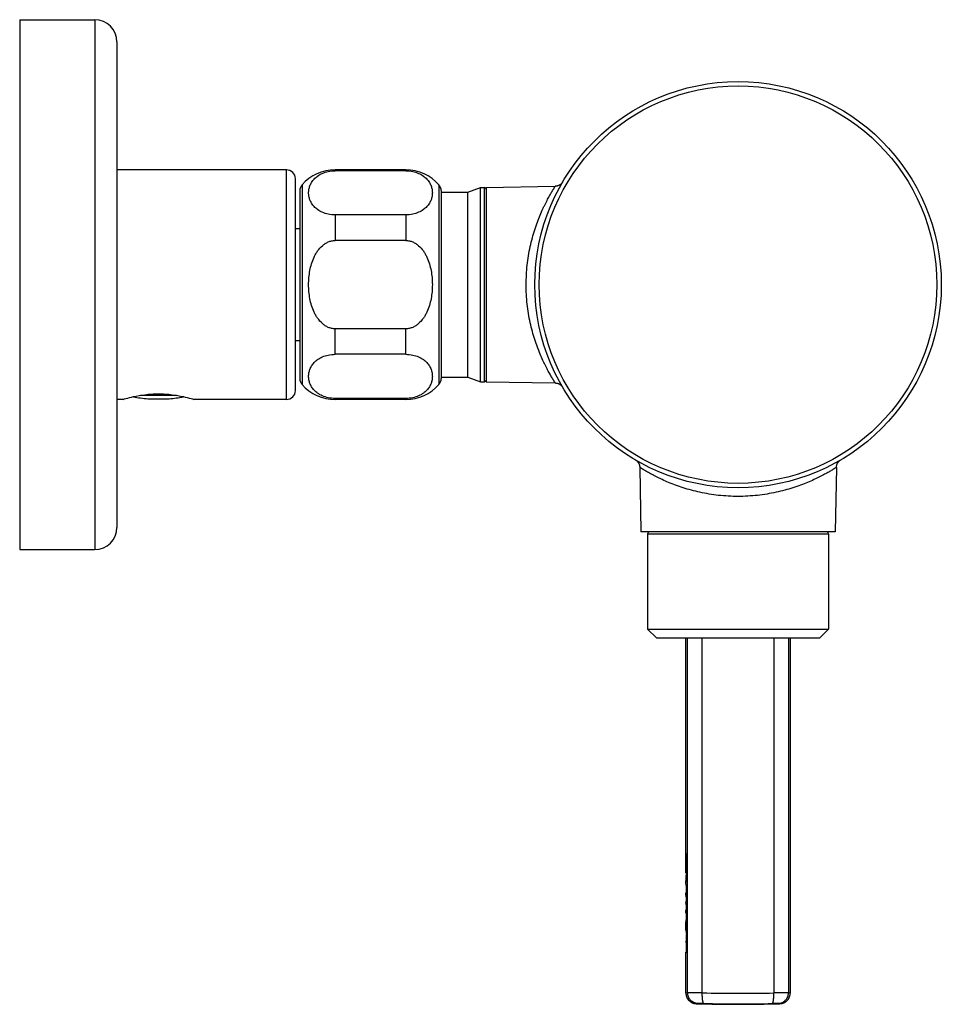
# Model space of a CAD drawing. Header units: millimetres. Extents: x -133 to 386, y -121 to 309.
# Tile 6 of 6: x 282 to 386, y 198 to 309. Entities that reach past the tile are written whole.
import ezdxf

# ---------------------------------------------------------------- set-up
doc = ezdxf.new("R2010")
doc.units = ezdxf.units.MM
doc.header["$LTSCALE"] = 23.1
doc.layers.get('0').update_dxf_attribs({"linetype": 'CONTINUOUS'})

msp = doc.modelspace()

# ---------------------------------------------------------------- linework, layer by layer
at = {"color": 7, "linetype": 'CONTINUOUS'}
for p, q in [((281.8, 309.31), (281.8, 249.31)), ((281.8, 309.31), (290.3, 309.31)), ((292.8, 306.81), (292.8, 251.81)), ((312, 292.31), (292.8, 292.31)), ((325.5, 292.31), (317.5, 292.31)), ((325.5, 292.21), (317.5, 292.21)), ((313, 267.31), (313, 291.31)), ((313.5, 289.96), (313.5, 268.67)), ((329.5, 289.96), (329.5, 268.67)), ((332.5, 289.79), (333.94, 290.31)), ((333.94, 268.31), (333.94, 290.31)), ((333.94, 290.31), (334.4, 290.31)), ((334.6, 290.31), (342.41, 290.45)), ((334.6, 290.31), (334.6, 268.31)), ((329.5, 289.79), (332.5, 289.79)), ((332.5, 268.84), (332.5, 289.79)), ((325.5, 287.21), (317.5, 287.21)), ((313, 285.65), (313.5, 285.65)), ((325.5, 284.31), (317.5, 284.31)), ((325.5, 274.31), (317.5, 274.31)), ((313, 272.98), (313.5, 272.98)), ((325.5, 271.42), (317.5, 271.42)), ((329.5, 268.84), (332.5, 268.84)), ((332.5, 268.84), (333.94, 268.31)), ((333.94, 268.31), (334.4, 268.31)), ((334.6, 268.31), (342.41, 268.18)), ((343.17, 267.81), (343.19, 267.78)), ((293.5, 266.31), (292.8, 266.31)), ((312, 266.31), (301.5, 266.31)), ((325.5, 266.42), (317.5, 266.42)), ((325.5, 266.31), (317.5, 266.31)), ((351.74, 259.31), (351.74, 259.31)), ((374.46, 259.31), (374.46, 259.31)), ((351.97, 258.62), (352.1, 251.31)), ((374.23, 258.62), (374.1, 251.31)), ((374.1, 251.31), (352.1, 251.31)), ((352.85, 251.11), (352.85, 240.31)), ((373.35, 251.11), (373.35, 240.31)), ((281.8, 249.31), (290.3, 249.31)), ((352.85, 240.31), (373.35, 240.31)), ((352.85, 240.31), (353.85, 239.31)), ((373.35, 240.31), (372.35, 239.31)), ((353.85, 239.31), (372.35, 239.31)), ((357.2, 212.69), (357.2, 239.31)), ((369, 239.31), (369, 199.09)), ((357.2, 214.06), (357.27, 214.06)), ((357.26, 212.69), (357.2, 212.69)), ((357.2, 212.69), (357.2, 212.69)), ((357.2, 211.63), (357.2, 211.65)), ((357.2, 211.45), (357.2, 211.63)), ((357.2, 211.63), (357.2, 211.63)), ((357.26, 210.72), (357.26, 211.05)), ((357.27, 209.88), (357.27, 211.05)), ((357.2, 210.17), (357.2, 210.39)), ((357.2, 210.32), (357.27, 210.32)), ((357.2, 210.27), (357.2, 210.32)), ((357.2, 210.27), (357.27, 210.27)), ((357.26, 210.72), (357.27, 210.72)), ((357.2, 209.27), (357.2, 209.33)), ((357.27, 207.64), (357.27, 208.81)), ((357.2, 208.21), (357.2, 208.44)), ((357.2, 208.34), (357.27, 208.34)), ((357.2, 208.3), (357.2, 208.34)), ((357.2, 208.3), (357.27, 208.3)), ((357.26, 207.83), (357.27, 207.83)), ((357.26, 207.63), (357.26, 207.83)), ((357.2, 206.22), (357.2, 207.17)), ((357.27, 205.83), (357.27, 207.21)), ((357.2, 206.22), (357.2, 206.12)), ((357.2, 206.12), (357.27, 206.12)), ((357.26, 205.88), (357.26, 206.12)), ((357.26, 205.88), (357.27, 205.88)), ((357.2, 204.84), (357.2, 204.88)), ((357.2, 204.84), (357.27, 204.84)), ((357.26, 203.71), (357.26, 204.84)), ((357.27, 203.71), (357.27, 204.84)), ((357.2, 203.71), (357.27, 203.71)), ((357.2, 199.09), (357.2, 203.71))]:
    msp.add_line(p, q, dxfattribs=at)
at = {"color": 9, "linetype": 'CONTINUOUS'}
for p, q in [((290.3, 309.31), (290.3, 249.31)), ((312, 266.31), (312, 292.31)), ((317.5, 292.31), (317.5, 292.21)), ((325.5, 292.31), (325.5, 292.21)), ((313.75, 290.62), (313.75, 268.01)), ((329.25, 290.62), (329.25, 268.01)), ((334.4, 268.31), (334.4, 290.31)), ((317.5, 287.21), (317.5, 284.31)), ((325.5, 287.21), (325.5, 284.31)), ((317.5, 271.42), (317.5, 274.31)), ((325.5, 271.42), (325.5, 274.31)), ((295.47, 266.78), (299.53, 266.78)), ((317.5, 266.31), (317.5, 266.42)), ((325.5, 266.31), (325.5, 266.42)), ((352.85, 251.11), (373.35, 251.11)), ((357.39, 199.11), (357.39, 239.31)), ((359.05, 199.1), (359.05, 239.31)), ((367.15, 239.31), (367.15, 199.1)), ((368.81, 239.31), (368.81, 199.11)), ((357.39, 199.11), (357.2, 199.09)), ((369, 199.09), (368.81, 199.11)), ((358.55, 197.91), (358.37, 197.89)), ((367.83, 197.89), (367.65, 197.91))]:
    msp.add_line(p, q, dxfattribs=at)
at = {"color": 7, "linetype": 'CONTINUOUS'}
for points in [[(343.22, 290.89), (343.21, 290.87), (343.19, 290.85), (343.17, 290.82), (343.15, 290.8), (343.13, 290.77), (343.11, 290.75), (343.08, 290.72), (343.06, 290.7), (343.03, 290.68), (343, 290.66), (342.97, 290.63), (342.94, 290.61), (342.91, 290.59), (342.87, 290.57), (342.84, 290.55), (342.8, 290.54), (342.76, 290.52), (342.72, 290.51), (342.68, 290.49), (342.64, 290.48), (342.6, 290.47), (342.56, 290.46), (342.52, 290.46), (342.48, 290.45), (342.44, 290.45), (342.41, 290.45)], [(343.26, 290.94), (343.24, 290.92), (343.22, 290.89)], [(342.41, 268.18), (342.44, 268.18), (342.47, 268.17), (342.51, 268.17), (342.55, 268.16), (342.59, 268.16), (342.63, 268.15), (342.67, 268.14), (342.71, 268.13), (342.75, 268.11), (342.79, 268.1), (342.82, 268.08), (342.86, 268.06), (342.89, 268.04), (342.93, 268.02), (342.96, 268), (342.99, 267.98), (343.02, 267.96), (343.05, 267.93), (343.08, 267.91), (343.1, 267.89), (343.13, 267.86), (343.15, 267.83), (343.17, 267.81)], [(343.19, 267.78), (343.21, 267.76), (343.23, 267.73), (343.24, 267.71), (343.26, 267.68)], [(351.48, 259.47), (351.5, 259.45), (351.53, 259.43), (351.55, 259.42), (351.58, 259.4), (351.6, 259.38)], [(351.6, 259.38), (351.63, 259.36), (351.65, 259.34), (351.68, 259.31), (351.7, 259.29), (351.72, 259.26), (351.75, 259.24), (351.77, 259.21), (351.79, 259.18), (351.81, 259.15), (351.83, 259.12), (351.85, 259.08), (351.87, 259.05), (351.89, 259.01), (351.9, 258.97), (351.92, 258.93), (351.93, 258.89), (351.94, 258.85), (351.95, 258.81), (351.96, 258.77), (351.97, 258.73), (351.97, 258.68), (351.97, 258.64), (351.97, 258.62)], [(374.23, 258.62), (374.23, 258.64), (374.23, 258.68), (374.23, 258.73), (374.24, 258.77), (374.25, 258.81), (374.26, 258.85), (374.27, 258.89), (374.28, 258.93), (374.3, 258.97), (374.31, 259.01), (374.33, 259.05), (374.35, 259.08), (374.37, 259.12), (374.39, 259.15), (374.41, 259.18), (374.43, 259.21), (374.45, 259.24), (374.48, 259.26), (374.5, 259.29), (374.52, 259.31), (374.55, 259.34)], [(374.55, 259.34), (374.57, 259.36), (374.6, 259.38), (374.62, 259.4), (374.65, 259.42), (374.67, 259.43), (374.7, 259.45), (374.72, 259.47)], [(357.2, 199.09), (357.2, 199.06), (357.2, 199.01), (357.2, 198.96), (357.21, 198.92), (357.22, 198.87), (357.23, 198.83), (357.24, 198.78), (357.25, 198.74), (357.27, 198.69), (357.28, 198.65), (357.3, 198.61), (357.32, 198.56), (357.34, 198.52), (357.36, 198.48), (357.39, 198.44), (357.41, 198.4), (357.44, 198.36), (357.47, 198.33), (357.5, 198.29), (357.53, 198.26), (357.56, 198.23), (357.6, 198.19), (357.63, 198.16), (357.67, 198.13), (357.71, 198.11), (357.75, 198.08), (357.78, 198.06), (357.82, 198.03), (357.87, 198.01), (357.91, 197.99), (357.95, 197.97), (357.99, 197.96), (358.03, 197.94), (358.07, 197.93), (358.11, 197.92), (358.16, 197.91), (358.2, 197.9), (358.24, 197.9), (358.27, 197.89), (358.31, 197.89), (358.35, 197.89), (358.37, 197.89)], [(367.83, 197.89), (367.85, 197.89), (367.89, 197.89), (367.93, 197.89), (367.96, 197.9), (368, 197.9), (368.04, 197.91), (368.08, 197.92), (368.13, 197.93), (368.17, 197.94), (368.21, 197.96), (368.25, 197.97), (368.29, 197.99), (368.33, 198.01), (368.38, 198.03), (368.42, 198.06), (368.45, 198.08), (368.49, 198.11), (368.53, 198.13), (368.57, 198.16), (368.6, 198.19), (368.64, 198.23), (368.67, 198.26), (368.7, 198.29), (368.73, 198.33), (368.76, 198.36), (368.79, 198.4), (368.81, 198.44), (368.84, 198.48), (368.86, 198.52), (368.88, 198.56), (368.9, 198.61), (368.92, 198.65), (368.93, 198.69), (368.95, 198.74), (368.96, 198.78), (368.97, 198.83), (368.98, 198.87), (368.99, 198.92), (369, 198.96), (369, 199.01), (369, 199.06), (369, 199.09)]]:
    msp.add_lwpolyline(points, dxfattribs=at)
msp.add_circle((363.1, 279.31), 23, dxfattribs=at)
at = {"color": 9, "linetype": 'CONTINUOUS'}
msp.add_circle((363.1, 279.31), 22.5, dxfattribs=at)
at = {"color": 7, "linetype": 'CONTINUOUS'}
for centre, radius, start, end in [((290.3, 306.81), 2.5, 0, 90), ((312, 291.31), 1, 0, 90), ((317.5, 287.31), 5, 90, 138.5904), ((325.5, 287.31), 5, 41.4096, 90), ((314.5, 289.96), 1, 138.5904, 180), ((328.5, 289.96), 1, 0, 41.4096), ((334.4, 290.11), 0.2, 0, 90), ((314.5, 268.67), 1, 180, 221.4096), ((317.5, 271.31), 5, 221.4096, 270), ((325.5, 271.31), 5, 270, 318.5904), ((328.5, 268.67), 1, 318.5904, 360), ((334.4, 268.51), 0.2, 270, 360), ((297.5, 280.31), 13.98, 258.3102, 265.0719), ((297.5, 280.31), 13.98, 274.9281, 281.6898), ((312, 267.31), 1, 270, 360), ((296.87, 276.83), 10.46, 266.8437, 273.4253), ((298.12, 276.83), 10.46, 266.5748, 273.1562), ((290.3, 251.81), 2.5, 270, 360), ((353.05, 251.11), 0.2, 90, 180), ((373.15, 251.11), 0.2, 0, 90), ((335.47, 213.44), 21.8, 359.99, 3.8775), ((363.85, 397.81), 200, 268.4278, 269.7844), ((362.35, 397.81), 200, 270.2156, 271.5722)]:
    msp.add_arc(centre, radius, start, end, dxfattribs=at)
at = {"color": 9, "linetype": 'CONTINUOUS'}
for centre, radius, start, end in [((363.11, 421.87), 222.8, 268.9563, 269.9969), ((363.06, 425.05), 225.99, 270.0105, 271.0363), ((363.11, 401.53), 203.66, 268.9051, 269.9968), ((363.06, 404.35), 206.49, 270.0107, 271.0874)]:
    msp.add_arc(centre, radius, start, end, dxfattribs=at)
at = {"color": 7, "linetype": 'CONTINUOUS'}
for centre, major_axis, ratio, start_param, end_param in [((380.2, 213.34), (0, 33.05), 0.695892, 1.523175, 1.549121), ((380.2, 211.45), (23, 0), 0.228296, -3.141593, -3.064778), ((380.2, 210.39), (23, 0), 0.188548, 9.349271, 9.44217), ((380.2, 210.17), (23, 0), 0.25858, 3.1242, 3.205763), ((380.2, 209.32), (23, 0), 0.312825, 3.064778, 3.14094), ((380.2, 208.44), (23, 0), 0.247845, 9.353765, 9.44217), ((380.2, 209.28), (23, 0), 0.264305, 3.142245, 3.218407), ((380.2, 208.21), (23, 0), 0.221988, 3.1242, 3.217099), ((380.2, 207.17), (23, 0), 0.266266, 3.064778, 3.141593), ((380.2, 206.01), (23, 0), 0.678222, 3.064778, 3.13486), ((380.2, 204.72), (23, 0), 0.667573, 9.349271, 9.41443), ((380.2, 204.7), (23, 0), 0.638937, 3.064778, 3.12994)]:
    msp.add_ellipse(centre, major_axis=major_axis, ratio=ratio, start_param=start_param, end_param=end_param, dxfattribs=at)
for points, knots in [([(317.5, 287.21), (317.24, 287.21), (316.74, 287.26), (316.07, 287.47), (315.53, 287.77), (315.12, 288.12), (314.83, 288.5), (314.64, 288.9), (314.52, 289.3), (314.49, 289.71), (314.52, 290.11), (314.64, 290.51), (314.83, 290.91), (315.12, 291.29), (315.53, 291.64), (316.07, 291.95), (316.74, 292.16), (317.24, 292.21), (317.5, 292.21)], [0, 0, 0, 0, 0.090223, 0.171506, 0.241565, 0.302316, 0.356477, 0.406366, 0.453755, 0.5, 0.546245, 0.593634, 0.643523, 0.697684, 0.758435, 0.828494, 0.909777, 1, 1, 1, 1]), ([(325.5, 292.21), (325.76, 292.21), (326.26, 292.16), (326.93, 291.95), (327.47, 291.64), (327.88, 291.29), (328.17, 290.91), (328.36, 290.51), (328.48, 290.11), (328.51, 289.71), (328.48, 289.3), (328.36, 288.9), (328.17, 288.5), (327.88, 288.12), (327.47, 287.77), (326.93, 287.47), (326.26, 287.26), (325.76, 287.21), (325.5, 287.21)], [0, 0, 0, 0, 0.090223, 0.171506, 0.241565, 0.302316, 0.356477, 0.406366, 0.453755, 0.5, 0.546245, 0.593634, 0.643523, 0.697684, 0.758435, 0.828494, 0.909777, 1, 1, 1, 1]), ([(314.5, 279.31), (314.5, 279.58), (314.52, 280.11), (314.63, 280.91), (314.82, 281.69), (315.06, 282.31), (315.3, 282.79), (315.58, 283.24), (315.94, 283.65), (316.36, 283.97), (316.72, 284.16), (317.1, 284.29), (317.37, 284.31), (317.5, 284.31)], [0, 0, 0, 0, 0.125067, 0.250129, 0.375175, 0.500192, 0.562732, 0.625267, 0.750094, 0.812597, 0.875082, 0.937547, 1, 1, 1, 1]), ([(325.5, 284.31), (325.63, 284.31), (325.9, 284.29), (326.28, 284.16), (326.64, 283.97), (327.06, 283.65), (327.42, 283.24), (327.7, 282.79), (327.94, 282.31), (328.18, 281.69), (328.37, 280.91), (328.48, 280.11), (328.5, 279.58), (328.5, 279.31)], [0, 0, 0, 0, 0.062453, 0.124918, 0.187403, 0.249906, 0.374733, 0.437268, 0.499808, 0.624825, 0.749871, 0.874933, 1, 1, 1, 1]), ([(317.5, 274.31), (317.37, 274.31), (317.1, 274.34), (316.72, 274.46), (316.36, 274.65), (315.94, 274.98), (315.58, 275.39), (315.3, 275.84), (315.06, 276.31), (314.82, 276.94), (314.63, 277.72), (314.52, 278.51), (314.5, 279.05), (314.5, 279.31)], [0, 0, 0, 0, 0.062453, 0.124918, 0.187403, 0.249906, 0.374733, 0.437268, 0.499808, 0.624825, 0.749871, 0.874933, 1, 1, 1, 1]), ([(328.5, 279.31), (328.5, 279.05), (328.48, 278.51), (328.37, 277.72), (328.18, 276.94), (327.94, 276.31), (327.7, 275.84), (327.42, 275.39), (327.06, 274.98), (326.64, 274.65), (326.28, 274.46), (325.9, 274.34), (325.63, 274.31), (325.5, 274.31)], [0, 0, 0, 0, 0.125067, 0.250129, 0.375175, 0.500192, 0.562732, 0.625267, 0.750094, 0.812597, 0.875082, 0.937547, 1, 1, 1, 1]), ([(317.5, 266.42), (317.24, 266.42), (316.74, 266.47), (316.07, 266.68), (315.53, 266.98), (315.12, 267.34), (314.83, 267.72), (314.64, 268.11), (314.52, 268.52), (314.49, 268.92), (314.52, 269.33), (314.64, 269.73), (314.83, 270.12), (315.12, 270.51), (315.53, 270.86), (316.07, 271.16), (316.74, 271.37), (317.24, 271.42), (317.5, 271.42)], [0, 0, 0, 0, 0.090223, 0.171506, 0.241565, 0.302316, 0.356477, 0.406366, 0.453755, 0.5, 0.546245, 0.593634, 0.643523, 0.697684, 0.758435, 0.828494, 0.909777, 1, 1, 1, 1]), ([(325.5, 271.42), (325.76, 271.42), (326.26, 271.37), (326.93, 271.16), (327.47, 270.86), (327.88, 270.51), (328.17, 270.12), (328.36, 269.73), (328.48, 269.33), (328.51, 268.92), (328.48, 268.52), (328.36, 268.11), (328.17, 267.72), (327.88, 267.34), (327.47, 266.98), (326.93, 266.68), (326.26, 266.47), (325.76, 266.42), (325.5, 266.42)], [0, 0, 0, 0, 0.090223, 0.171506, 0.241565, 0.302316, 0.356477, 0.406366, 0.453755, 0.5, 0.546245, 0.593634, 0.643523, 0.697684, 0.758435, 0.828494, 0.909777, 1, 1, 1, 1]), ([(293.5, 266.31), (293.6, 266.35), (293.99, 266.46), (294.8, 266.67), (295.78, 266.84), (296.72, 266.93), (297.24, 266.94), (297.5, 266.94)], [0, 0, 0, 0, 0.078776, 0.29842, 0.621065, 0.806829, 1, 1, 1, 1]), ([(297.5, 266.94), (297.76, 266.94), (298.28, 266.93), (299.22, 266.84), (300.19, 266.67), (301.01, 266.46), (301.4, 266.35), (301.5, 266.31)], [0, 0, 0, 0, 0.193171, 0.378935, 0.70158, 0.921224, 1, 1, 1, 1]), ([(357.2, 212.69), (357.2, 212.69), (357.2, 212.69), (357.2, 212.69), (357.2, 212.69), (357.2, 212.69), (357.2, 212.69), (357.2, 212.7), (357.2, 212.7), (357.2, 212.7), (357.2, 212.71), (357.2, 212.72), (357.2, 212.73), (357.2, 212.75), (357.2, 212.77), (357.2, 212.8), (357.2, 212.84), (357.21, 212.87), (357.21, 212.91), (357.21, 212.96), (357.21, 213.02), (357.21, 213.11), (357.21, 213.22), (357.21, 213.33), (357.21, 213.45), (357.21, 213.57), (357.21, 213.71), (357.21, 213.88), (357.21, 214), (357.2, 214.06)], [0, 0, 0, 0, 0.000114, 0.000439, 0.000979, 0.001734, 0.002703, 0.003886, 0.006893, 0.01075, 0.01545, 0.020988, 0.027353, 0.042525, 0.060871, 0.082276, 0.106606, 0.133708, 0.163411, 0.19553, 0.229864, 0.304305, 0.384872, 0.469552, 0.556226, 0.642725, 0.726885, 0.879877, 1, 1, 1, 1]), ([(357.27, 213.44), (357.27, 213.32), (357.27, 213.09), (357.27, 212.8), (357.26, 212.59), (357.25, 212.44), (357.24, 212.29), (357.24, 212.16), (357.23, 212.05), (357.22, 211.95), (357.22, 211.89), (357.22, 211.85), (357.21, 211.81), (357.21, 211.77), (357.21, 211.74), (357.21, 211.71), (357.2, 211.69), (357.2, 211.67), (357.2, 211.66), (357.2, 211.65), (357.2, 211.64), (357.2, 211.64), (357.2, 211.64), (357.2, 211.63), (357.2, 211.63), (357.2, 211.63), (357.2, 211.63), (357.2, 211.63), (357.2, 211.63)], [0, 0, 0, 0, 0.194876, 0.382296, 0.470943, 0.555067, 0.633863, 0.706577, 0.772509, 0.831022, 0.857317, 0.881549, 0.903659, 0.923594, 0.941304, 0.956744, 0.969877, 0.98067, 0.98518, 0.989096, 0.992414, 0.995134, 0.997252, 0.998768, 0.999301, 0.999683, 0.999914, 1, 1, 1, 1]), ([(357.2, 211.65), (357.2, 211.67), (357.2, 211.71), (357.21, 211.82), (357.22, 212.03), (357.24, 212.33), (357.25, 212.56), (357.25, 212.69)], [0, 0, 0, 0, 0.046109, 0.117896, 0.333606, 0.633762, 1, 1, 1, 1])]:
    msp.add_open_spline(points, degree=3, knots=knots, dxfattribs=at)
at = {"color": 9, "linetype": 'CONTINUOUS'}
for points, knots in [([(339.12, 279.31), (339.12, 279.68), (339.14, 280.42), (339.23, 281.52), (339.37, 282.58), (339.57, 283.61), (339.81, 284.59), (340.08, 285.52), (340.38, 286.38), (340.69, 287.17), (340.96, 287.78), (341.17, 288.23), (341.33, 288.54), (341.47, 288.83), (341.62, 289.1), (341.75, 289.35), (341.88, 289.57), (341.99, 289.77), (342.08, 289.92), (342.15, 290.03), (342.19, 290.1), (342.23, 290.17), (342.27, 290.22), (342.3, 290.28), (342.33, 290.32), (342.35, 290.36), (342.37, 290.38), (342.38, 290.39), (342.38, 290.41), (342.39, 290.42), (342.4, 290.43), (342.4, 290.43), (342.4, 290.44), (342.41, 290.44), (342.41, 290.44), (342.41, 290.45), (342.41, 290.45), (342.41, 290.45), (342.41, 290.45), (342.41, 290.45), (342.41, 290.45), (342.41, 290.45)], [0, 0, 0, 0, 0.094469, 0.188014, 0.279756, 0.368903, 0.454755, 0.536693, 0.614151, 0.686578, 0.753394, 0.784501, 0.813958, 0.841667, 0.867528, 0.891431, 0.913264, 0.932911, 0.950253, 0.958021, 0.965168, 0.97168, 0.977547, 0.982756, 0.987297, 0.99116, 0.992833, 0.994334, 0.99566, 0.99681, 0.997784, 0.998582, 0.998914, 0.999202, 0.999446, 0.999645, 0.9998, 0.999911, 0.99995, 0.999978, 1, 1, 1, 1]), ([(342.41, 268.18), (342.41, 268.18), (342.41, 268.18), (342.41, 268.18), (342.41, 268.18), (342.41, 268.18), (342.41, 268.18), (342.41, 268.19), (342.4, 268.19), (342.4, 268.2), (342.39, 268.21), (342.38, 268.22), (342.38, 268.23), (342.37, 268.25), (342.35, 268.27), (342.33, 268.31), (342.3, 268.35), (342.27, 268.4), (342.23, 268.46), (342.19, 268.53), (342.15, 268.6), (342.08, 268.71), (341.99, 268.86), (341.88, 269.06), (341.75, 269.28), (341.62, 269.53), (341.47, 269.8), (341.33, 270.09), (341.17, 270.4), (340.96, 270.85), (340.69, 271.46), (340.38, 272.25), (340.08, 273.11), (339.81, 274.03), (339.57, 275.01), (339.37, 276.04), (339.18, 277.48), (339.12, 278.58), (339.12, 279.31)], [0, 0, 0, 0, 0.000023, 0.00009, 0.000201, 0.000356, 0.000556, 0.000799, 0.001419, 0.002214, 0.003186, 0.004332, 0.005654, 0.00715, 0.00882, 0.012678, 0.017218, 0.022428, 0.028296, 0.034809, 0.041955, 0.04972, 0.067053, 0.086698, 0.108532, 0.132437, 0.158298, 0.186009, 0.215466, 0.246576, 0.313398, 0.385833, 0.4633, 0.545249, 0.631112, 0.720272, 0.812029, 1, 1, 1, 1]), ([(363.1, 255.33), (362.73, 255.33), (361.99, 255.35), (360.9, 255.44), (359.83, 255.59), (358.8, 255.78), (357.83, 256.02), (356.9, 256.29), (356.04, 256.59), (355.25, 256.9), (354.64, 257.17), (354.19, 257.38), (353.88, 257.54), (353.59, 257.68), (353.32, 257.83), (353.07, 257.96), (352.85, 258.09), (352.65, 258.2), (352.5, 258.29), (352.39, 258.36), (352.32, 258.4), (352.26, 258.44), (352.2, 258.48), (352.15, 258.51), (352.1, 258.54), (352.07, 258.56), (352.04, 258.58), (352.03, 258.58), (352.02, 258.59), (352, 258.6), (351.99, 258.61), (351.99, 258.61), (351.98, 258.61), (351.98, 258.62), (351.98, 258.62), (351.97, 258.62), (351.97, 258.62), (351.97, 258.62), (351.97, 258.62), (351.97, 258.62)], [0, 0, 0, 0, 0.094482, 0.188038, 0.279792, 0.36895, 0.454812, 0.536757, 0.614221, 0.686651, 0.753468, 0.784574, 0.814028, 0.841735, 0.867591, 0.891491, 0.91332, 0.932962, 0.950293, 0.958056, 0.9652, 0.971712, 0.977577, 0.982785, 0.987323, 0.991179, 0.992848, 0.994344, 0.995665, 0.996812, 0.997784, 0.99858, 0.9992, 0.999443, 0.999643, 0.999799, 0.99991, 0.999977, 1, 1, 1, 1]), ([(374.23, 258.62), (374.23, 258.62), (374.23, 258.62), (374.23, 258.62), (374.23, 258.62), (374.23, 258.62), (374.22, 258.62), (374.22, 258.62), (374.22, 258.62), (374.22, 258.61), (374.21, 258.61), (374.2, 258.61), (374.2, 258.6), (374.18, 258.59), (374.17, 258.58), (374.16, 258.58), (374.13, 258.56), (374.1, 258.54), (374.05, 258.51), (374, 258.48), (373.94, 258.44), (373.88, 258.4), (373.81, 258.36), (373.7, 258.29), (373.55, 258.2), (373.35, 258.09), (373.12, 257.96), (372.88, 257.83), (372.61, 257.68), (372.32, 257.54), (372.01, 257.38), (371.56, 257.17), (370.95, 256.9), (370.16, 256.59), (369.3, 256.29), (368.37, 256.02), (367.4, 255.78), (366.37, 255.59), (365.3, 255.44), (364.21, 255.35), (363.47, 255.33), (363.1, 255.33)], [0, 0, 0, 0, 0.000022, 0.00005, 0.000089, 0.0002, 0.000355, 0.000555, 0.000799, 0.001087, 0.00142, 0.002218, 0.003193, 0.004343, 0.00567, 0.00717, 0.008844, 0.012705, 0.017244, 0.022451, 0.028315, 0.034826, 0.041972, 0.049739, 0.067078, 0.086722, 0.108552, 0.132452, 0.158311, 0.186019, 0.215473, 0.246579, 0.313394, 0.385822, 0.463282, 0.545223, 0.631079, 0.72023, 0.811977, 0.905526, 1, 1, 1, 1]), ([(359.05, 199.1), (358.85, 199.1), (358.56, 199.11), (358.19, 199.11), (357.95, 199.11), (357.75, 199.11), (357.59, 199.11), (357.48, 199.11), (357.42, 199.11), (357.4, 199.11), (357.39, 199.11)], [0, 0, 0, 0, 0.363756, 0.526565, 0.670992, 0.793346, 0.890501, 0.959976, 0.98375, 1, 1, 1, 1]), ([(358.55, 197.91), (358.47, 197.91), (358.32, 197.93), (358.1, 198), (357.9, 198.11), (357.72, 198.26), (357.58, 198.45), (357.47, 198.65), (357.41, 198.87), (357.39, 199.03), (357.39, 199.11)], [0, 0, 0, 0, 0.124443, 0.249008, 0.373747, 0.498686, 0.623824, 0.749129, 0.874545, 1, 1, 1, 1]), ([(359.22, 197.9), (359.2, 197.9), (359.19, 197.92), (359.17, 197.94), (359.16, 197.97), (359.15, 198), (359.13, 198.06), (359.12, 198.12), (359.1, 198.19), (359.09, 198.3), (359.07, 198.45), (359.06, 198.65), (359.05, 198.87), (359.05, 199.02), (359.05, 199.1)], [0, 0, 0, 0, 0.037091, 0.050382, 0.065509, 0.101433, 0.144977, 0.195968, 0.254074, 0.318851, 0.466188, 0.632887, 0.812995, 1, 1, 1, 1]), ([(366.98, 197.9), (367, 197.9), (367.01, 197.92), (367.03, 197.94), (367.04, 197.97), (367.05, 198), (367.07, 198.06), (367.08, 198.12), (367.1, 198.19), (367.11, 198.3), (367.13, 198.45), (367.14, 198.65), (367.15, 198.87), (367.15, 199.02), (367.15, 199.1)], [0, 0, 0, 0, 0.037091, 0.050382, 0.065509, 0.101433, 0.144977, 0.195968, 0.254074, 0.318851, 0.466188, 0.632887, 0.812995, 1, 1, 1, 1]), ([(368.81, 199.11), (368.8, 199.11), (368.78, 199.11), (368.72, 199.11), (368.61, 199.11), (368.45, 199.11), (368.25, 199.11), (368.01, 199.11), (367.64, 199.11), (367.35, 199.1), (367.15, 199.1)], [0, 0, 0, 0, 0.01625, 0.040024, 0.109499, 0.206654, 0.329008, 0.473435, 0.636244, 1, 1, 1, 1]), ([(367.65, 197.91), (367.73, 197.91), (367.88, 197.93), (368.1, 198), (368.3, 198.11), (368.48, 198.26), (368.62, 198.45), (368.73, 198.65), (368.79, 198.87), (368.81, 199.03), (368.81, 199.11)], [0, 0, 0, 0, 0.124443, 0.249008, 0.373747, 0.498686, 0.623824, 0.749129, 0.874545, 1, 1, 1, 1]), ([(359.22, 197.9), (359.14, 197.9), (359.02, 197.91), (358.87, 197.91), (358.78, 197.91), (358.69, 197.91), (358.63, 197.91), (358.59, 197.91), (358.56, 197.91), (358.55, 197.91), (358.55, 197.91)], [0, 0, 0, 0, 0.363695, 0.526467, 0.670866, 0.793203, 0.890371, 0.959867, 0.983676, 1, 1, 1, 1]), ([(367.65, 197.91), (367.65, 197.91), (367.64, 197.91), (367.61, 197.91), (367.57, 197.91), (367.51, 197.91), (367.42, 197.91), (367.33, 197.91), (367.18, 197.91), (367.06, 197.9), (366.98, 197.9)], [0, 0, 0, 0, 0.01633, 0.040145, 0.109628, 0.206792, 0.329145, 0.473529, 0.6363, 1, 1, 1, 1])]:
    msp.add_open_spline(points, degree=3, knots=knots, dxfattribs=at)

doc.saveas('drawing.dxf')
